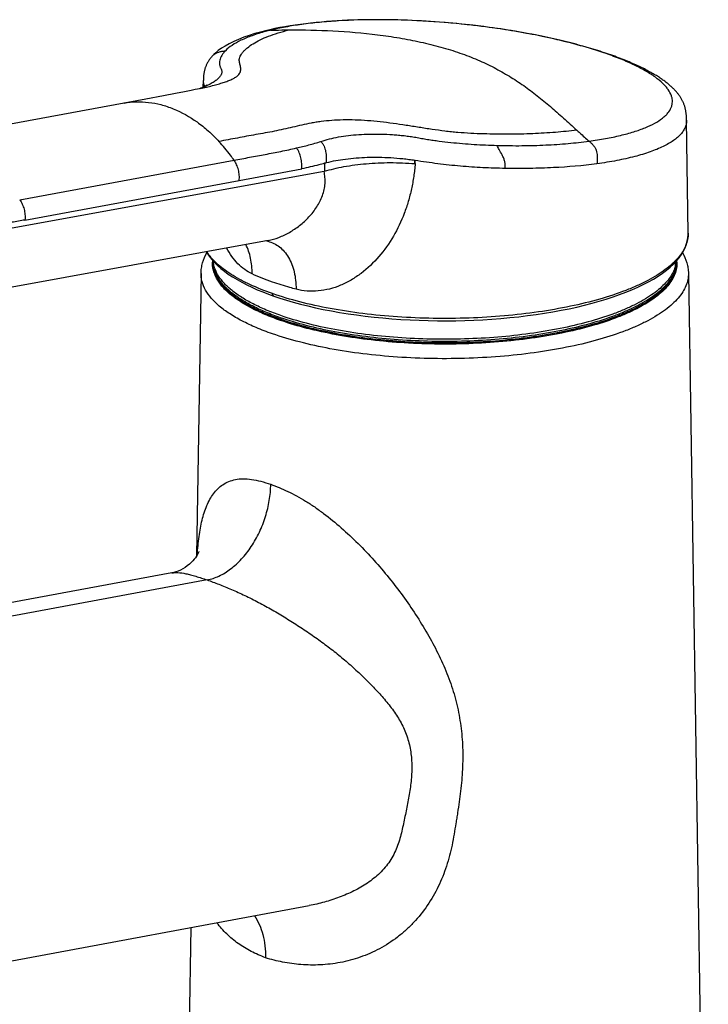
# Model space of a CAD drawing. Header units: millimetres. Extents: x 89 to 447, y 46 to 382.
# Tile 3 of 6: x 138 to 198, y 102 to 188. Entities that reach past the tile are written whole.
import ezdxf

# ---------------------------------------------------------------- set-up
doc = ezdxf.new("R2010")
doc.units = ezdxf.units.MM
doc.header["$LTSCALE"] = 32.67
doc.layers.get('0').update_dxf_attribs({"linetype": 'CONTINUOUS'})

msp = doc.modelspace()

# ---------------------------------------------------------------- linework, layer by layer
at = {"color": 7, "linetype": 'CONTINUOUS'}
for p, q in [((159.46, 187.037), (159.459, 187.037)), ((154.044, 182.113), (154.052, 182.697)), ((154.05, 182.758), (154.05, 182.697)), ((151.618, 181.563), (150.574, 181.365)), ((152.412, 181.715), (151.618, 181.563)), ((152.974, 181.825), (152.412, 181.715)), ((153.331, 181.896), (152.974, 181.825)), ((153.531, 181.937), (153.331, 181.896)), ((153.693, 181.971), (153.531, 181.937)), ((153.815, 181.998), (153.693, 181.971)), ((153.893, 182.015), (153.815, 181.998)), ((153.907, 182.019), (153.893, 182.015)), ((153.907, 182.021), (153.936, 182.028)), ((154.003, 182.094), (153.917, 182.055)), ((153.995, 182.042), (153.936, 182.028)), ((149.03, 181.077), (128.426, 177.246)), ((150.574, 181.365), (149.03, 181.077)), ((196.353, 169.356), (196.212, 179.227)), ((164.626, 175.462), (164.626, 174.764)), ((164.585, 174.751), (129.322, 168.325)), ((159.689, 168.73), (125.105, 162.427)), ((154.858, 166.98), (154.857, 166.831)), ((154.858, 166.98), (154.857, 166.962)), ((195.357, 166.962), (195.357, 166.977)), ((195.357, 166.831), (195.357, 166.977)), ((153.843, 165.854), (153.459, 141.176)), ((196.372, 165.854), (198.107, 54.307)), ((160.198, 163.869), (160.198, 163.869)), ((160.826, 161.77), (160.856, 161.76)), ((160.826, 161.77), (160.855, 161.76)), ((151.296, 139.693), (117.395, 133.394)), ((154.375, 139.083), (121.438, 132.963)), ((125.451, 103.607), (163.291, 110.639)), ((152.954, 108.718), (152.108, 54.307))]:
    msp.add_line(p, q, dxfattribs=at)
at = {"color": 9, "linetype": 'CONTINUOUS'}
for p, q in [((159.475, 186.974), (159.47, 186.972)), ((159.476, 186.974), (159.472, 186.972)), ((138.022, 172.288), (156.722, 175.737)), ((172.529, 175.706), (172.502, 175.71)), ((172.528, 175.433), (172.502, 175.435)), ((157.176, 173.964), (162.633, 174.969)), ((164.585, 174.751), (164.626, 174.764)), ((138.477, 170.512), (157.176, 173.964)), ((154.853, 166.963), (154.855, 166.98)), ((154.857, 166.963), (154.859, 166.98)), ((154.862, 166.82), (154.861, 166.831)), ((154.862, 166.82), (154.861, 166.831)), ((195.354, 166.831), (195.353, 166.82)), ((195.354, 166.831), (195.353, 166.82)), ((195.357, 166.976), (195.358, 166.963)), ((195.36, 166.976), (195.362, 166.963)), ((160.813, 161.731), (160.778, 161.743)), ((160.813, 161.731), (160.778, 161.743)), ((160.872, 161.811), (160.843, 161.821)), ((160.873, 161.812), (160.844, 161.822))]:
    msp.add_line(p, q, dxfattribs=at)
at = {"color": 7, "linetype": 'CONTINUOUS'}
for points in [[(196.212, 179.227), (196.212, 179.271), (196.21, 179.35), (196.207, 179.43), (196.203, 179.509), (196.199, 179.586), (196.193, 179.662), (196.186, 179.735), (196.179, 179.807), (196.17, 179.876), (196.161, 179.943), (196.151, 180.009), (196.139, 180.074), (196.127, 180.138), (196.113, 180.201), (196.099, 180.263), (196.083, 180.325), (196.066, 180.387), (196.048, 180.447), (196.029, 180.507), (196.008, 180.566), (195.987, 180.624), (195.965, 180.681), (195.942, 180.737), (195.918, 180.793), (195.892, 180.848), (195.866, 180.903), (195.838, 180.958), (195.809, 181.012), (195.78, 181.066), (195.749, 181.12), (195.717, 181.173), (195.683, 181.226), (195.649, 181.279), (195.613, 181.332), (195.576, 181.384), (195.538, 181.437), (195.499, 181.489), (195.458, 181.542), (195.417, 181.594), (195.374, 181.646), (195.329, 181.698), (195.284, 181.75), (195.237, 181.802), (195.189, 181.854), (195.139, 181.905), (195.088, 181.957), (195.036, 182.009), (194.983, 182.06), (194.928, 182.112), (194.872, 182.164), (194.815, 182.215), (194.756, 182.267), (194.696, 182.318), (194.634, 182.37), (194.571, 182.422), (194.506, 182.474), (194.439, 182.526), (194.371, 182.578), (194.301, 182.631), (194.229, 182.683), (194.155, 182.737), (194.079, 182.79), (194.001, 182.844), (193.921, 182.898), (193.838, 182.953), (193.753, 183.008), (193.666, 183.063), (193.576, 183.119), (193.484, 183.176), (193.389, 183.232), (193.292, 183.29), (193.191, 183.347), (193.089, 183.405), (192.983, 183.464), (192.875, 183.523), (192.764, 183.582), (192.65, 183.641), (192.534, 183.701), (192.415, 183.761), (192.292, 183.821), (192.167, 183.882), (192.04, 183.943), (191.909, 184.004), (191.775, 184.065), (191.639, 184.126), (191.499, 184.188), (191.357, 184.25), (191.211, 184.312), (191.063, 184.374), (190.912, 184.436), (190.757, 184.498), (190.6, 184.56), (190.439, 184.623), (190.276, 184.685), (190.109, 184.747), (189.94, 184.81), (189.767, 184.872), (189.591, 184.934), (189.413, 184.997), (189.231, 185.059), (189.046, 185.121), (188.858, 185.183), (188.667, 185.245), (188.472, 185.306), (188.275, 185.368), (188.074, 185.43), (187.869, 185.491), (187.662, 185.552), (187.45, 185.614), (187.236, 185.675), (187.018, 185.735), (186.796, 185.796), (186.571, 185.856), (186.342, 185.917), (186.109, 185.977), (185.872, 186.036), (185.632, 186.096), (185.388, 186.155), (185.14, 186.214), (184.889, 186.273), (184.633, 186.331), (184.373, 186.389), (184.11, 186.446), (183.843, 186.503), (183.571, 186.56), (183.296, 186.616), (183.016, 186.672), (182.732, 186.727), (182.445, 186.782), (182.153, 186.836), (181.857, 186.889), (181.557, 186.942), (181.252, 186.994), (180.944, 187.045), (180.631, 187.095), (180.314, 187.145), (179.993, 187.194), (179.668, 187.242), (179.339, 187.289), (179.005, 187.335), (178.666, 187.38), (178.324, 187.424), (177.977, 187.467), (177.626, 187.509), (177.271, 187.549), (176.911, 187.588), (176.547, 187.626), (176.178, 187.663), (175.806, 187.698), (175.429, 187.732), (175.048, 187.764), (174.662, 187.795), (174.273, 187.823), (173.879, 187.85), (173.481, 187.876), (173.078, 187.899), (172.672, 187.92), (172.262, 187.939), (171.848, 187.956), (171.43, 187.971), (171.009, 187.983), (170.584, 187.993), (170.155, 188), (169.723, 188.005), (169.288, 188.006), (168.85, 188.005), (168.408, 188.001), (167.964, 187.993), (167.518, 187.983), (167.069, 187.968), (166.619, 187.951), (166.166, 187.929), (165.713, 187.903), (165.257, 187.874), (164.801, 187.84), (164.345, 187.802), (163.888, 187.759), (163.431, 187.711), (162.975, 187.658), (162.521, 187.6), (162.068, 187.537), (161.617, 187.468), (161.169, 187.393), (160.725, 187.311), (160.286, 187.224), (159.851, 187.129), (159.459, 187.037)], [(159.46, 187.037), (159.019, 186.923), (158.539, 186.786), (158.056, 186.633), (157.582, 186.466), (157.127, 186.287), (156.698, 186.099), (156.303, 185.904), (155.945, 185.705), (155.628, 185.506), (155.353, 185.309), (155.123, 185.12), (154.948, 184.955)], [(154.948, 184.955), (154.905, 184.911), (154.848, 184.85), (154.794, 184.79), (154.743, 184.731), (154.694, 184.671), (154.649, 184.612), (154.605, 184.554), (154.564, 184.496), (154.525, 184.438), (154.488, 184.38), (154.453, 184.322), (154.42, 184.265), (154.389, 184.207), (154.359, 184.15), (154.331, 184.093), (154.305, 184.036), (154.281, 183.98), (154.258, 183.925), (154.238, 183.871), (154.219, 183.817), (154.201, 183.764), (154.184, 183.711), (154.169, 183.657), (154.154, 183.604), (154.141, 183.55), (154.128, 183.495), (154.116, 183.44), (154.106, 183.384), (154.096, 183.328), (154.087, 183.27), (154.079, 183.211), (154.072, 183.15), (154.066, 183.088), (154.061, 183.024), (154.057, 182.96), (154.054, 182.893), (154.051, 182.826), (154.05, 182.758)], [(154.382, 182.322), (154.381, 182.321), (154.379, 182.318), (154.374, 182.313), (154.367, 182.307), (154.357, 182.298), (154.343, 182.286), (154.326, 182.273), (154.303, 182.256), (154.274, 182.237), (154.238, 182.215), (154.194, 182.189), (154.141, 182.161), (154.077, 182.129), (154.003, 182.094)], [(153.917, 182.055), (153.817, 182.013), (153.736, 181.981)], [(154.005, 182.044), (154.019, 182.048), (154.02, 182.048), (154.011, 182.046), (153.995, 182.042)], [(195.064, 166.664), (195.326, 166.939), (195.558, 167.218), (195.76, 167.502), (195.934, 167.789), (196.077, 168.079), (196.191, 168.371), (196.274, 168.666), (196.327, 168.961), (196.349, 169.256), (196.35, 169.356)], [(154.306, 167.749), (154.38, 167.617), (154.563, 167.345), (154.773, 167.076), (155.01, 166.81), (155.274, 166.548), (155.565, 166.289), (155.882, 166.034), (156.226, 165.784), (156.595, 165.54), (156.988, 165.303), (157.402, 165.072), (157.836, 164.849), (158.289, 164.633), (158.756, 164.426), (159.238, 164.227), (159.73, 164.037), (160.198, 163.869)], [(160.198, 163.869), (160.712, 163.695), (161.291, 163.514), (161.893, 163.339), (162.518, 163.17), (163.163, 163.009), (163.829, 162.855), (164.514, 162.709), (165.217, 162.573), (165.936, 162.446), (166.67, 162.328), (167.417, 162.221), (168.176, 162.123), (168.943, 162.036), (169.719, 161.959), (170.502, 161.893), (171.291, 161.836), (172.083, 161.791), (172.879, 161.756), (173.676, 161.731), (174.474, 161.717), (175.273, 161.713), (176.07, 161.721), (176.865, 161.738), (177.658, 161.767), (178.447, 161.806), (179.233, 161.856), (180.015, 161.916), (180.792, 161.987), (181.564, 162.068), (182.328, 162.16), (183.083, 162.262), (183.826, 162.373), (184.555, 162.495), (185.27, 162.625), (185.968, 162.765), (186.65, 162.914), (187.315, 163.072), (187.962, 163.239), (188.592, 163.415), (189.203, 163.6), (189.795, 163.793), (190.366, 163.994), (190.917, 164.204), (191.446, 164.421), (191.953, 164.645), (192.435, 164.877), (192.893, 165.115), (193.325, 165.36), (193.729, 165.61), (194.106, 165.866), (194.455, 166.127), (194.774, 166.393), (195.064, 166.664)], [(153.66, 141.56), (153.657, 141.552), (153.647, 141.528), (153.63, 141.486), (153.602, 141.426), (153.562, 141.349), (153.508, 141.254), (153.439, 141.143), (153.352, 141.02), (153.248, 140.885), (153.125, 140.744), (152.984, 140.599), (152.824, 140.453), (152.647, 140.311), (152.453, 140.175), (152.25, 140.051), (152.042, 139.942), (151.837, 139.853), (151.646, 139.783), (151.473, 139.732), (151.326, 139.699), (151.296, 139.693)]]:
    msp.add_lwpolyline(points, dxfattribs=at)
at = {"color": 9, "linetype": 'CONTINUOUS'}
for centre, radius, start, end in [((164.555, 168.149), 19.499, 103.76725, 105.10336), ((149.401, 193.396), 12.212, 290.85471, 291.61855), ((149.882, 192.183), 10.908, 291.61952, 292.12887), ((148.402, 173.692), 7.146, 100.2091, 100.51917), ((167.858, 163.022), 12.854, 103.92466, 104.56479), ((159.065, 166.094), 2.63, 76.66335, 80.91899), ((157.312, 166.737), 2.469, 176.73196, 177.81997), ((157.323, 166.737), 2.48, 174.77279, 176.73091), ((157.322, 166.963), 2.464, 180.00194, 183.05151), ((192.89, 166.831), 2.468, 355.41361, 359.99673), ((192.894, 166.963), 2.463, 356.94888, 359.99959), ((192.89, 166.737), 2.482, 3.34934, 5.22616), ((192.901, 166.737), 2.471, 2.18124, 3.34851), ((192.803, 166.842), 2.555, 349.43896, 351.3257), ((192.851, 166.835), 2.507, 351.32112, 355.40746), ((168.846, 184.955), 24.479, 250.78297, 250.9168)]:
    msp.add_arc(centre, radius, start, end, dxfattribs=at)
for points, knots in [([(162.626, 187.592), (162.15, 187.526), (161.241, 187.382), (160.34, 187.191), (159.914, 187.087)], [0, 0, 0, 0, 0.522173, 1, 1, 1, 1]), ([(187.705, 177.4), (188.186, 177.465), (189.104, 177.609), (190.408, 177.879), (191.566, 178.192), (192.57, 178.544), (193.411, 178.933), (193.993, 179.301), (194.362, 179.615), (194.643, 179.914), (194.85, 180.242), (194.956, 180.589), (194.984, 180.848), (194.962, 181.11), (194.865, 181.476), (194.667, 181.836), (194.394, 182.18), (194.033, 182.555), (193.459, 183.019), (192.624, 183.55), (191.621, 184.071), (190.46, 184.579), (189.151, 185.067), (187.708, 185.531), (186.143, 185.967), (183.868, 186.516), (180.841, 187.094), (177.07, 187.604), (173.234, 187.923), (169.479, 188.038), (166.467, 187.961), (164.209, 187.786), (163.141, 187.663), (162.626, 187.592)], [0, 0, 0, 0, 0.033975, 0.065072, 0.093093, 0.117906, 0.139452, 0.157811, 0.165884, 0.173291, 0.186472, 0.19256, 0.198534, 0.204587, 0.210905, 0.224925, 0.23289, 0.241584, 0.261326, 0.284375, 0.310752, 0.340355, 0.373004, 0.408473, 0.446469, 0.486665, 0.572203, 0.662029, 0.752883, 0.841511, 0.924822, 0.963586, 1, 1, 1, 1]), ([(153.909, 182.019), (154.266, 182.102), (154.785, 182.228), (155.445, 182.411), (155.881, 182.546), (156.265, 182.683), (156.592, 182.824), (156.858, 182.969), (157.058, 183.122), (157.196, 183.282), (157.28, 183.447), (157.314, 183.614), (157.311, 183.78), (157.279, 183.945), (157.236, 184.11), (157.197, 184.278), (157.176, 184.452), (157.19, 184.634), (157.255, 184.819), (157.362, 185.005), (157.507, 185.191), (157.686, 185.376), (157.974, 185.629), (158.407, 185.934), (159.022, 186.269), (159.75, 186.582), (160.588, 186.87), (161.187, 187.035), (161.504, 187.114)], [0, 0, 0, 0, 0.109021, 0.158586, 0.203969, 0.244605, 0.280001, 0.309802, 0.334237, 0.354556, 0.372232, 0.388658, 0.404869, 0.421421, 0.438385, 0.455533, 0.47274, 0.490377, 0.509417, 0.530511, 0.553857, 0.579408, 0.606968, 0.667638, 0.736633, 0.815025, 0.90302, 1, 1, 1, 1]), ([(159.47, 186.972), (159.078, 186.866), (158.351, 186.644), (157.368, 186.246), (156.577, 185.811), (156.143, 185.469), (155.97, 185.291)], [0, 0, 0, 0, 0.311049, 0.581093, 0.810084, 1, 1, 1, 1]), ([(159.915, 187.087), (159.839, 187.085), (159.686, 187.078), (159.534, 187.055), (159.46, 187.037)], [0, 0, 0, 0, 0.501051, 1, 1, 1, 1]), ([(159.915, 187.087), (160.044, 187.09), (160.573, 187.102), (161.103, 187.111), (161.503, 187.114)], [0, 0, 0, 0, 0.243973, 1, 1, 1, 1]), ([(161.503, 187.114), (162.788, 187.123), (165.376, 187.071), (168.596, 186.8), (171.141, 186.428), (172.984, 186.073), (174.747, 185.639), (176.412, 185.125), (177.963, 184.524), (179.403, 183.843), (180.745, 183.088), (182.002, 182.263), (183.192, 181.371), (184.342, 180.416), (185.486, 179.404), (186.248, 178.708), (186.636, 178.353)], [0, 0, 0, 0, 0.140359, 0.282574, 0.352671, 0.421189, 0.487485, 0.550969, 0.611326, 0.669066, 0.724863, 0.77934, 0.833153, 0.887255, 0.942585, 1, 1, 1, 1]), ([(155.971, 185.291), (155.908, 185.227), (155.793, 185.096), (155.651, 184.889), (155.546, 184.68), (155.479, 184.471), (155.451, 184.265), (155.458, 184.095), (155.485, 183.965), (155.515, 183.87), (155.557, 183.779), (155.605, 183.692), (155.645, 183.602), (155.665, 183.507), (155.663, 183.408), (155.639, 183.307), (155.597, 183.204), (155.513, 183.059), (155.36, 182.878), (155.118, 182.668), (154.807, 182.462), (154.425, 182.263), (154.143, 182.14), (153.991, 182.078)], [0, 0, 0, 0, 0.063327, 0.121661, 0.175849, 0.226593, 0.274859, 0.321633, 0.344784, 0.367966, 0.391344, 0.414801, 0.437662, 0.459997, 0.4827, 0.506687, 0.532459, 0.560376, 0.623581, 0.697758, 0.784365, 0.884918, 1, 1, 1, 1]), ([(154.948, 184.955), (155.065, 185.073), (155.324, 185.176), (155.676, 185.25), (155.871, 185.278), (155.97, 185.291)], [0, 0, 0, 0, 0.459892, 0.723723, 1, 1, 1, 1]), ([(154.171, 182.179), (154.133, 182.263), (154.074, 182.432), (154.052, 182.611), (154.052, 182.698)], [0, 0, 0, 0, 0.51423, 1, 1, 1, 1]), ([(147.136, 180.724), (147.484, 180.787), (148.196, 180.861), (149.276, 180.814), (150.361, 180.608), (151.82, 180.121), (153.218, 179.328), (154.504, 178.295), (155.115, 177.693), (155.411, 177.374)], [0, 0, 0, 0, 0.114155, 0.229606, 0.347462, 0.468759, 0.724251, 0.859702, 1, 1, 1, 1]), ([(186.636, 178.353), (186.018, 178.278), (184.736, 178.15), (182.751, 178.033), (181.023, 178.001), (179.593, 178.008), (178.492, 178.029), (177.376, 178.074), (176.441, 178.137), (175.691, 178.207), (174.938, 178.292), (173.997, 178.422), (172.869, 178.599), (171.363, 178.84), (169.505, 179.1), (167.669, 179.25), (166.26, 179.259), (165.272, 179.215), (164.483, 179.137), (163.882, 179.05), (163.315, 178.952), (162.633, 178.807), (161.833, 178.615), (161.041, 178.429), (160.242, 178.264), (159.437, 178.112), (158.629, 177.967), (157.822, 177.821), (156.749, 177.623), (155.946, 177.472), (155.411, 177.374)], [0, 0, 0, 0, 0.059292, 0.122697, 0.189452, 0.223891, 0.258923, 0.294411, 0.330217, 0.348202, 0.366226, 0.402379, 0.438668, 0.47506, 0.547619, 0.617396, 0.650365, 0.681809, 0.711603, 0.725847, 0.739672, 0.766377, 0.792313, 0.818027, 0.84392, 0.869975, 0.896084, 0.92214, 0.948116, 1, 1, 1, 1]), ([(196.212, 179.227), (196.214, 179.121), (196.195, 178.907), (196.097, 178.592), (195.932, 178.287), (195.702, 177.992), (195.409, 177.708), (195.053, 177.434), (194.636, 177.171), (193.971, 176.822), (192.988, 176.426), (191.636, 176.023), (190.081, 175.679), (188.973, 175.5), (188.39, 175.42)], [0, 0, 0, 0, 0.034295, 0.069302, 0.106313, 0.146396, 0.190367, 0.238806, 0.29208, 0.350418, 0.482661, 0.635634, 0.808541, 1, 1, 1, 1]), ([(164.309, 177.371), (164.554, 177.45), (165.062, 177.599), (165.86, 177.783), (166.717, 177.909), (167.626, 177.987), (168.577, 178.023), (169.56, 178.021), (170.393, 177.985), (171.066, 177.933), (171.575, 177.882), (172.084, 177.816), (172.59, 177.735), (173.095, 177.643), (173.601, 177.556), (174.108, 177.478), (174.786, 177.384), (175.634, 177.286), (176.652, 177.19), (177.999, 177.092), (179.007, 177.046), (179.677, 177.028)], [0, 0, 0, 0, 0.049909, 0.10248, 0.158403, 0.217476, 0.279124, 0.342715, 0.40769, 0.440541, 0.473555, 0.506672, 0.539809, 0.572914, 0.606024, 0.639158, 0.672296, 0.738517, 0.804551, 0.870245, 1, 1, 1, 1]), ([(186.636, 178.353), (186.722, 178.275), (187.076, 177.953), (187.431, 177.634), (187.707, 177.4)], [0, 0, 0, 0, 0.243803, 1, 1, 1, 1]), ([(156.722, 175.737), (156.62, 175.883), (156.211, 176.45), (155.765, 176.991), (155.411, 177.374)], [0, 0, 0, 0, 0.254563, 1, 1, 1, 1]), ([(162.179, 176.801), (162.535, 176.883), (163.068, 177.015), (163.777, 177.211), (164.131, 177.317), (164.308, 177.371)], [0, 0, 0, 0, 0.497115, 0.747766, 1, 1, 1, 1]), ([(164.309, 177.371), (164.364, 177.307), (164.464, 177.173), (164.618, 176.883), (164.735, 176.488), (164.781, 175.996), (164.773, 175.664), (164.765, 175.498)], [0, 0, 0, 0, 0.127884, 0.251915, 0.497117, 0.74655, 1, 1, 1, 1]), ([(179.677, 177.028), (180.398, 177.007), (181.813, 176.993), (183.883, 177.049), (185.84, 177.178), (187.1, 177.317), (187.707, 177.4)], [0, 0, 0, 0, 0.26899, 0.527294, 0.771882, 1, 1, 1, 1]), ([(187.707, 177.4), (187.781, 177.338), (187.919, 177.216), (188.097, 177.021), (188.234, 176.819), (188.367, 176.516), (188.417, 176.161), (188.415, 175.765), (188.4, 175.54), (188.389, 175.42)], [0, 0, 0, 0, 0.132205, 0.249168, 0.356814, 0.462148, 0.694778, 0.835723, 1, 1, 1, 1]), ([(156.722, 175.737), (157.176, 175.821), (158.085, 175.988), (159.449, 176.24), (160.816, 176.503), (161.725, 176.696), (162.179, 176.801)], [0, 0, 0, 0, 0.249279, 0.498657, 0.748599, 1, 1, 1, 1]), ([(162.633, 174.97), (162.644, 175.131), (162.646, 175.454), (162.579, 175.934), (162.433, 176.393), (162.273, 176.673), (162.178, 176.801)], [0, 0, 0, 0, 0.251439, 0.502956, 0.751963, 1, 1, 1, 1]), ([(180.379, 175.018), (180.39, 175.116), (180.398, 175.317), (180.356, 175.619), (180.26, 175.912), (180.089, 176.262), (179.867, 176.618), (179.725, 176.901), (179.677, 177.028)], [0, 0, 0, 0, 0.137012, 0.276401, 0.419421, 0.562458, 0.813224, 1, 1, 1, 1]), ([(157.176, 173.963), (157.192, 174.118), (157.195, 174.435), (157.118, 174.902), (156.963, 175.345), (156.81, 175.614), (156.722, 175.737)], [0, 0, 0, 0, 0.250721, 0.50549, 0.757396, 1, 1, 1, 1]), ([(172.528, 175.433), (172.517, 175.246), (172.483, 174.874), (172.409, 174.32), (172.319, 173.768), (172.173, 173.039), (171.943, 172.139), (171.472, 170.739), (170.686, 169.074), (169.427, 167.287), (168.124, 166.042), (166.955, 165.256), (166.032, 164.791), (165.07, 164.463), (164.084, 164.288), (163.095, 164.279), (162.447, 164.387), (162.132, 164.47)], [0, 0, 0, 0, 0.032889, 0.065742, 0.098551, 0.131321, 0.196735, 0.261958, 0.391521, 0.519494, 0.644959, 0.706513, 0.76706, 0.826543, 0.885016, 0.9427, 1, 1, 1, 1]), ([(164.626, 175.462), (164.46, 175.419), (164.045, 175.312), (163.381, 175.144), (162.882, 175.027), (162.633, 174.969)], [0, 0, 0, 0, 0.250795, 0.626174, 1, 1, 1, 1]), ([(164.626, 174.764), (164.891, 174.847), (165.449, 175), (166.655, 175.254), (168.298, 175.466), (170.369, 175.551), (171.788, 175.494), (172.502, 175.435)], [0, 0, 0, 0, 0.105022, 0.218284, 0.464856, 0.729336, 1, 1, 1, 1]), ([(172.502, 175.71), (172.328, 175.735), (171.979, 175.783), (171.281, 175.863), (170.41, 175.936), (169.374, 175.976), (168.049, 175.969), (166.505, 175.85), (165.316, 175.634), (164.765, 175.498)], [0, 0, 0, 0, 0.067782, 0.135646, 0.270971, 0.404574, 0.535071, 0.781437, 1, 1, 1, 1]), ([(172.502, 175.435), (172.502, 175.458), (172.5, 175.504), (172.498, 175.573), (172.5, 175.641), (172.502, 175.687), (172.502, 175.71)], [0, 0, 0, 0, 0.250294, 0.50055, 0.750324, 1, 1, 1, 1]), ([(180.379, 175.018), (179.733, 175.026), (178.759, 175.056), (177.458, 175.132), (176.473, 175.209), (175.486, 175.306), (174.499, 175.425), (173.513, 175.558), (172.856, 175.656), (172.529, 175.707)], [0, 0, 0, 0, 0.24584, 0.370386, 0.495702, 0.621547, 0.747698, 0.873939, 1, 1, 1, 1]), ([(188.39, 175.419), (187.133, 175.253), (185.18, 175.091), (182.506, 175.006), (181.097, 175.007), (180.379, 175.018)], [0, 0, 0, 0, 0.473644, 0.731512, 1, 1, 1, 1]), ([(159.689, 168.73), (160.006, 168.788), (160.65, 168.974), (161.578, 169.417), (162.467, 170.017), (163.28, 170.758), (163.857, 171.487), (164.227, 172.129), (164.448, 172.636), (164.601, 173.161), (164.678, 173.696), (164.675, 174.23), (164.615, 174.578), (164.585, 174.751)], [0, 0, 0, 0, 0.11343, 0.23402, 0.359861, 0.488939, 0.619307, 0.68443, 0.749109, 0.813097, 0.876174, 0.93827, 1, 1, 1, 1]), ([(138.022, 172.288), (138.109, 172.165), (138.26, 171.894), (138.415, 171.452), (138.493, 170.985), (138.492, 170.668), (138.477, 170.512)], [0, 0, 0, 0, 0.242427, 0.494326, 0.749184, 1, 1, 1, 1]), ([(138.477, 170.512), (138.098, 170.446), (137.339, 170.313), (136.202, 170.116), (135.063, 169.921), (133.925, 169.721), (132.786, 169.516), (131.646, 169.3), (130.505, 169.067), (129.745, 168.898), (129.365, 168.81)], [0, 0, 0, 0, 0.124599, 0.249139, 0.373647, 0.498259, 0.623046, 0.748148, 0.873763, 1, 1, 1, 1]), ([(159.671, 168.654), (159.854, 168.61), (160.213, 168.483), (160.703, 168.175), (161.133, 167.759), (161.63, 167.054), (161.952, 166.185), (162.111, 165.236), (162.135, 164.729), (162.132, 164.47)], [0, 0, 0, 0, 0.107703, 0.216712, 0.329619, 0.448613, 0.709432, 0.851695, 1, 1, 1, 1]), ([(196.353, 169.356), (196.356, 169.173), (196.321, 168.799), (196.15, 168.248), (195.863, 167.705), (195.463, 167.174), (194.954, 166.656), (194.338, 166.155), (193.619, 165.67), (192.8, 165.206), (191.885, 164.764), (190.502, 164.191), (188.566, 163.554), (186.02, 162.934), (183.24, 162.448), (180.284, 162.109), (177.217, 161.923), (174.104, 161.895), (171.013, 162.025), (168.01, 162.31), (165.16, 162.745), (162.524, 163.319), (160.864, 163.81), (160.084, 164.082)], [0, 0, 0, 0, 0.01402, 0.028542, 0.044038, 0.060884, 0.079345, 0.099594, 0.121726, 0.145782, 0.171752, 0.199594, 0.260567, 0.327884, 0.400441, 0.476949, 0.555989, 0.636064, 0.715647, 0.793223, 0.867341, 0.93666, 1, 1, 1, 1]), ([(160.084, 164.082), (159.409, 164.318), (158.441, 164.7), (157.244, 165.298), (156.467, 165.752), (155.784, 166.225), (155.039, 166.849), (154.573, 167.379), (154.34, 167.755)], [0, 0, 0, 0, 0.309546, 0.449521, 0.579298, 0.698878, 0.808499, 1, 1, 1, 1]), ([(158.302, 165.805), (158.074, 165.91), (157.63, 166.172), (157.035, 166.693), (156.508, 167.333), (156.21, 167.815), (156.072, 168.069)], [0, 0, 0, 0, 0.233118, 0.475579, 0.730707, 1, 1, 1, 1]), ([(158.302, 165.805), (158.307, 166.267), (158.227, 167.154), (157.946, 168.004), (157.755, 168.379)], [0, 0, 0, 0, 0.523288, 1, 1, 1, 1]), ([(160.778, 161.743), (160.321, 161.902), (159.454, 162.234), (158.251, 162.796), (157.214, 163.398), (156.351, 164.033), (155.671, 164.698), (155.181, 165.389), (154.934, 165.996), (154.848, 166.476), (154.84, 166.714), (154.845, 166.831)], [0, 0, 0, 0, 0.175575, 0.335913, 0.480478, 0.609268, 0.723041, 0.823621, 0.914256, 0.957407, 1, 1, 1, 1]), ([(160.789, 161.84), (160.339, 161.997), (159.485, 162.323), (158.299, 162.874), (157.273, 163.464), (156.416, 164.087), (155.734, 164.738), (155.235, 165.415), (154.975, 166.009), (154.874, 166.482), (154.857, 166.716), (154.857, 166.831)], [0, 0, 0, 0, 0.174749, 0.334607, 0.479048, 0.608042, 0.722271, 0.823396, 0.914404, 0.957566, 1, 1, 1, 1]), ([(160.789, 161.971), (160.35, 162.124), (159.516, 162.442), (158.355, 162.978), (157.345, 163.551), (156.495, 164.155), (155.811, 164.787), (155.3, 165.443), (154.97, 166.12), (154.875, 166.592), (154.862, 166.82)], [0, 0, 0, 0, 0.173486, 0.3326, 0.47683, 0.606115, 0.721024, 0.822998, 0.914655, 1, 1, 1, 1]), ([(160.816, 162.161), (160.384, 162.312), (159.563, 162.624), (158.418, 163.151), (157.419, 163.713), (156.574, 164.306), (155.891, 164.926), (155.376, 165.569), (155.034, 166.234), (154.926, 166.698), (154.906, 166.923)], [0, 0, 0, 0, 0.172749, 0.331412, 0.475488, 0.604897, 0.720152, 0.822583, 0.914617, 1, 1, 1, 1]), ([(195.353, 166.82), (195.343, 166.647), (195.285, 166.293), (195.088, 165.776), (194.783, 165.267), (194.375, 164.77), (193.865, 164.287), (193.257, 163.818), (192.553, 163.366), (191.757, 162.934), (190.872, 162.522), (189.543, 161.99), (187.691, 161.401), (185.265, 160.828), (182.625, 160.382), (179.827, 160.073), (176.929, 159.908), (173.993, 159.89), (171.08, 160.02), (168.253, 160.294), (165.569, 160.708), (163.088, 161.251), (161.523, 161.715), (160.789, 161.971)], [0, 0, 0, 0, 0.014047, 0.028749, 0.044539, 0.061748, 0.080605, 0.101255, 0.123773, 0.148185, 0.174472, 0.202585, 0.263949, 0.331447, 0.403986, 0.480297, 0.55899, 0.638606, 0.717657, 0.794673, 0.868244, 0.937067, 1, 1, 1, 1]), ([(195.37, 166.831), (195.377, 166.657), (195.352, 166.3), (195.201, 165.772), (194.938, 165.252), (194.567, 164.743), (194.09, 164.247), (193.511, 163.765), (192.833, 163.301), (192.058, 162.855), (191.192, 162.43), (189.88, 161.878), (188.038, 161.266), (185.614, 160.668), (182.963, 160.199), (180.142, 159.869), (177.212, 159.686), (174.236, 159.655), (171.278, 159.775), (168.404, 160.045), (165.676, 160.457), (163.151, 161.003), (161.56, 161.472), (160.813, 161.731)], [0, 0, 0, 0, 0.014025, 0.028494, 0.043897, 0.060619, 0.078942, 0.099046, 0.121037, 0.144958, 0.170804, 0.198536, 0.259334, 0.326544, 0.399065, 0.475603, 0.554735, 0.634953, 0.714721, 0.792514, 0.866866, 0.936425, 1, 1, 1, 1]), ([(195.309, 166.917), (195.293, 166.745), (195.222, 166.393), (195.01, 165.88), (194.692, 165.377), (194.272, 164.886), (193.752, 164.407), (193.135, 163.944), (192.424, 163.498), (191.622, 163.071), (190.734, 162.665), (189.402, 162.14), (187.55, 161.56), (185.13, 160.997), (182.501, 160.56), (179.717, 160.258), (176.837, 160.099), (173.921, 160.085), (171.029, 160.218), (168.223, 160.493), (165.561, 160.906), (163.098, 161.446), (161.545, 161.907), (160.816, 162.161)], [0, 0, 0, 0, 0.014079, 0.028882, 0.044822, 0.062208, 0.081255, 0.102094, 0.124794, 0.149371, 0.175804, 0.204042, 0.265583, 0.333161, 0.405685, 0.481896, 0.560421, 0.639816, 0.718613, 0.795363, 0.868673, 0.937261, 1, 1, 1, 1]), ([(195.315, 166.374), (195.283, 166.203), (195.181, 165.856), (194.927, 165.355), (194.572, 164.863), (194.119, 164.384), (193.571, 163.918), (192.929, 163.467), (192.197, 163.034), (191.379, 162.62), (190.478, 162.227), (189.136, 161.72), (187.283, 161.161), (184.871, 160.62), (182.262, 160.203), (179.508, 159.917), (176.666, 159.77), (173.792, 159.764), (170.944, 159.899), (168.181, 160.173), (165.558, 160.58), (163.127, 161.111), (161.594, 161.563), (160.872, 161.811)], [0, 0, 0, 0, 0.014229, 0.029351, 0.04572, 0.063596, 0.08315, 0.104484, 0.127643, 0.15263, 0.179416, 0.20794, 0.269852, 0.337529, 0.409904, 0.485755, 0.563757, 0.642523, 0.720644, 0.796729, 0.869446, 0.937564, 1, 1, 1, 1]), ([(160.071, 160.573), (159.596, 160.739), (158.694, 161.083), (157.442, 161.667), (156.36, 162.291), (155.457, 162.95), (154.742, 163.64), (154.222, 164.356), (153.955, 164.985), (153.855, 165.485), (153.842, 165.732), (153.843, 165.854)], [0, 0, 0, 0, 0.17509, 0.335147, 0.479641, 0.608555, 0.722599, 0.823501, 0.914353, 0.957507, 1, 1, 1, 1]), ([(160.094, 165.088), (159.782, 165.197), (159.179, 165.421), (158.586, 165.674), (158.302, 165.805)], [0, 0, 0, 0, 0.513378, 1, 1, 1, 1]), ([(196.372, 165.854), (196.374, 165.671), (196.34, 165.297), (196.169, 164.745), (195.883, 164.201), (195.483, 163.67), (194.974, 163.152), (194.358, 162.65), (193.638, 162.165), (192.819, 161.7), (191.904, 161.257), (190.52, 160.683), (188.582, 160.046), (186.034, 159.424), (183.251, 158.938), (180.293, 158.598), (177.222, 158.412), (174.106, 158.383), (171.012, 158.513), (168.006, 158.799), (165.153, 159.234), (162.514, 159.809), (160.852, 160.301), (160.071, 160.573)], [0, 0, 0, 0, 0.014021, 0.028539, 0.04403, 0.060869, 0.079322, 0.099563, 0.121689, 0.145738, 0.171703, 0.19954, 0.260506, 0.327819, 0.400376, 0.476887, 0.555934, 0.636017, 0.715609, 0.793196, 0.867324, 0.936651, 1, 1, 1, 1]), ([(162.132, 164.47), (161.955, 164.516), (161.27, 164.703), (160.592, 164.915), (160.094, 165.088)], [0, 0, 0, 0, 0.258181, 1, 1, 1, 1]), ([(160.198, 163.869), (160.18, 163.875), (160.147, 163.896), (160.11, 163.946), (160.088, 164.01), (160.084, 164.057), (160.084, 164.082)], [0, 0, 0, 0, 0.215126, 0.448531, 0.710097, 1, 1, 1, 1]), ([(153.517, 141.276), (153.553, 141.808), (153.625, 142.588), (153.784, 143.597), (153.974, 144.507), (154.234, 145.357), (154.601, 146.118), (154.922, 146.617), (155.302, 147.052), (155.747, 147.415), (156.265, 147.694), (156.86, 147.873), (157.533, 147.937), (158.277, 147.875), (159.086, 147.699), (159.639, 147.529), (159.927, 147.435)], [0, 0, 0, 0, 0.14463, 0.212336, 0.277035, 0.396894, 0.45244, 0.505659, 0.557324, 0.60853, 0.660767, 0.7159, 0.776004, 0.842994, 0.917786, 1, 1, 1, 1]), ([(159.927, 147.435), (160.172, 147.345), (160.672, 147.15), (161.428, 146.816), (162.203, 146.423), (162.987, 145.967), (163.772, 145.451), (164.82, 144.689), (166.097, 143.638), (167.558, 142.268), (168.946, 140.809), (170.25, 139.282), (171.46, 137.696), (172.58, 136.067), (173.609, 134.4), (174.529, 132.692), (175.319, 130.936), (175.95, 129.13), (176.391, 127.277), (176.642, 125.391), (176.709, 123.489), (176.625, 121.904), (176.494, 120.641), (176.371, 119.695), (176.252, 118.908), (176.154, 118.28), (176.055, 117.651), (175.929, 116.866), (175.751, 115.928), (175.534, 114.997), (175.266, 114.078), (174.941, 113.178), (174.426, 112.009), (173.625, 110.625), (172.629, 109.376), (171.725, 108.483), (170.76, 107.676), (169.446, 106.83), (167.753, 106.091), (166.009, 105.631), (164.271, 105.428), (162.584, 105.449), (160.983, 105.668), (159.964, 105.932), (159.474, 106.082)], [0, 0, 0, 0, 0.013046, 0.02683, 0.041331, 0.056484, 0.072177, 0.088279, 0.121268, 0.154784, 0.188417, 0.221927, 0.255183, 0.288135, 0.320769, 0.353088, 0.385123, 0.416931, 0.448605, 0.480241, 0.511912, 0.54365, 0.559544, 0.575449, 0.591359, 0.599314, 0.607268, 0.623175, 0.63909, 0.655016, 0.670956, 0.686911, 0.702874, 0.734777, 0.766593, 0.782445, 0.798228, 0.829484, 0.860213, 0.890234, 0.919372, 0.947462, 0.974384, 1, 1, 1, 1]), ([(151.296, 139.693), (151.471, 139.726), (151.885, 139.739), (152.43, 139.648), (152.943, 139.523), (153.565, 139.348), (154.045, 139.192), (154.375, 139.083)], [0, 0, 0, 0, 0.168996, 0.38821, 0.521821, 0.67001, 1, 1, 1, 1]), ([(154.375, 139.083), (154.716, 138.958), (155.427, 138.692), (156.525, 138.244), (157.684, 137.725), (158.871, 137.125), (160.065, 136.466), (161.249, 135.762), (162.414, 135.022), (163.552, 134.253), (164.479, 133.592), (165.2, 133.046), (165.902, 132.49), (166.751, 131.772), (167.726, 130.877), (168.662, 129.965), (169.544, 129.026), (170.227, 128.21), (170.726, 127.532), (171.072, 127.009), (171.382, 126.465), (171.646, 125.896), (171.863, 125.304), (172.086, 124.487), (172.24, 123.426), (172.243, 122.132), (172.104, 120.836), (171.913, 119.763), (171.741, 118.907), (171.607, 118.265), (171.472, 117.624), (171.28, 116.768), (171.034, 115.918), (170.674, 115.104), (170.334, 114.517), (169.921, 113.972), (169.293, 113.303), (168.57, 112.725), (167.789, 112.236), (167.179, 111.91), (166.551, 111.621), (165.911, 111.363), (165.262, 111.135), (164.394, 110.873), (163.733, 110.721), (163.291, 110.639)], [0, 0, 0, 0, 0.025865, 0.054049, 0.08448, 0.116285, 0.148786, 0.181576, 0.214387, 0.24704, 0.279402, 0.295464, 0.311452, 0.343214, 0.374661, 0.405686, 0.436272, 0.466428, 0.481362, 0.496222, 0.511053, 0.525929, 0.540871, 0.555895, 0.586205, 0.61688, 0.647834, 0.678927, 0.694487, 0.710042, 0.725598, 0.741176, 0.77253, 0.788415, 0.804479, 0.820704, 0.837029, 0.869784, 0.886199, 0.902616, 0.919031, 0.935424, 0.951759, 0.967997, 1, 1, 1, 1]), ([(159.474, 106.082), (159.046, 106.249), (158.218, 106.61), (157.07, 107.297), (156.06, 108.133), (155.49, 108.791), (155.236, 109.141)], [0, 0, 0, 0, 0.260184, 0.510182, 0.754842, 1, 1, 1, 1])]:
    msp.add_open_spline(points, degree=3, knots=knots, dxfattribs=at)
at = {"color": 7, "linetype": 'CONTINUOUS'}
msp.add_open_spline([(172.528, 175.433), (172.528, 175.524), (172.528, 175.615), (172.529, 175.706)], degree=3, dxfattribs=at)
for points, knots in [([(153.843, 165.854), (153.846, 166.01), (153.872, 166.323), (154.008, 166.941), (154.199, 167.382), (154.356, 167.659)], [0, 0, 0, 0, 0.247561, 0.495864, 1, 1, 1, 1]), ([(154.857, 166.831), (154.857, 166.712), (154.875, 166.47), (154.978, 165.984), (155.244, 165.375), (155.751, 164.686), (156.44, 164.026), (157.303, 163.399), (158.333, 162.807), (159.521, 162.253), (160.376, 161.927), (160.826, 161.77)], [0, 0, 0, 0, 0.043434, 0.087522, 0.179995, 0.281906, 0.39625, 0.524788, 0.668304, 0.826861, 1, 1, 1, 1]), ([(160.855, 161.76), (161.597, 161.503), (163.174, 161.038), (165.677, 160.494), (168.381, 160.083), (171.228, 159.813), (174.159, 159.69), (177.11, 159.717), (180.018, 159.893), (182.821, 160.214), (185.459, 160.674), (187.877, 161.262), (189.718, 161.865), (191.035, 162.409), (191.907, 162.829), (192.691, 163.27), (193.381, 163.732), (193.975, 164.212), (194.469, 164.709), (194.86, 165.221), (195.145, 165.747), (195.318, 166.286), (195.357, 166.652), (195.357, 166.831)], [0, 0, 0, 0, 0.06326, 0.13241, 0.206297, 0.283598, 0.362879, 0.442646, 0.521389, 0.597628, 0.669966, 0.737131, 0.798047, 0.825905, 0.851928, 0.876076, 0.89835, 0.918794, 0.937513, 0.954683, 0.97057, 0.985529, 1, 1, 1, 1]), ([(160.859, 161.771), (161.603, 161.512), (163.187, 161.043), (165.702, 160.497), (168.422, 160.085), (171.287, 159.815), (174.236, 159.695), (177.204, 159.726), (180.126, 159.909), (182.939, 160.238), (185.581, 160.707), (187.995, 161.305), (189.828, 161.917), (191.133, 162.469), (191.994, 162.893), (192.762, 163.339), (193.435, 163.803), (194.007, 164.284), (194.478, 164.779), (194.842, 165.287), (195.099, 165.806), (195.243, 166.334), (195.263, 166.689), (195.254, 166.863)], [0, 0, 0, 0, 0.063549, 0.13312, 0.207518, 0.28538, 0.365232, 0.445538, 0.524751, 0.601354, 0.673913, 0.741127, 0.801891, 0.82959, 0.855394, 0.879264, 0.901198, 0.921241, 0.939501, 0.956166, 0.971523, 0.985969, 1, 1, 1, 1]), ([(195.858, 167.661), (196.015, 167.384), (196.207, 166.942), (196.343, 166.324), (196.369, 166.011), (196.372, 165.854)], [0, 0, 0, 0, 0.50413, 0.752476, 1, 1, 1, 1]), ([(154.375, 139.083), (154.732, 139.149), (155.462, 139.395), (156.48, 140.027), (157.43, 140.905), (158.271, 141.992), (158.971, 143.24), (159.5, 144.598), (159.835, 146.008), (159.922, 146.964), (159.927, 147.435)], [0, 0, 0, 0, 0.101679, 0.212704, 0.333163, 0.461661, 0.59576, 0.732391, 0.868221, 1, 1, 1, 1]), ([(158.499, 109.75), (158.842, 109.258), (159.213, 108.377), (159.445, 107.116), (159.478, 106.432), (159.474, 106.082)], [0, 0, 0, 0, 0.467827, 0.726703, 1, 1, 1, 1])]:
    msp.add_open_spline(points, degree=3, knots=knots, dxfattribs=at)

doc.saveas('drawing.dxf')
